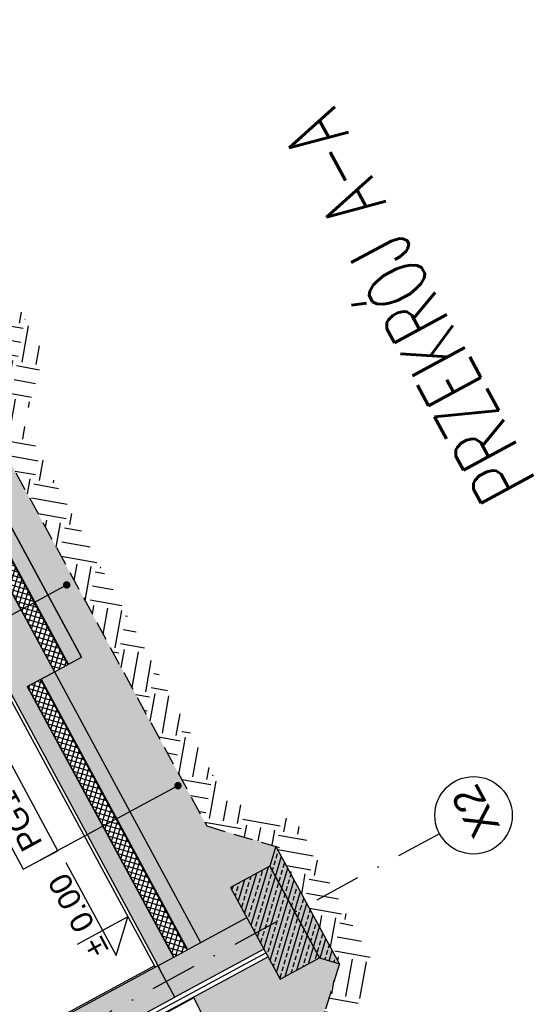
# Model space of a CAD drawing. Header units: millimetres. Extents: x -667476 to -405070, y -32043 to 330643.
# Tile 36 of 55: x -453304 to -449848, y 62082 to 68692. Entities that reach past the tile are written whole.
import ezdxf
from ezdxf.enums import TextEntityAlignment as Align

# ---------------------------------------------------------------- set-up
doc = ezdxf.new("R2010")
doc.units = ezdxf.units.MM
doc.header["$LTSCALE"] = 10
for name, pattern in [('B0301', [25, 12.5, -6.25, 0, -6.25]), ('DASHDOT', [25.4, 12.7, -6.35, 0, -6.35]), ('DASHED', [19.05, 12.7, -6.35]), ('DASHED2', [0.375, 0.25, -0.125])]:
    doc.linetypes.add(name, pattern=pattern)
for name, color, linetype in [('01-konstukcja', 7, 'Continuous'), ('01-tynk', 250, 'Continuous'), ('01-warstwy scian', 252, 'Continuous'), ('02-element ponizej', 250, 'Continuous'), ('02-izolacja wodna', 3, 'DASHED2'), ('04 - hatch sciany', 250, 'Continuous'), ('04-hatch czarny', 250, 'Continuous'), ('05 - grafika', 251, 'Continuous'), ('05 - osie', 1, 'DASHDOT'), ('05 - tekst 01', 1, 'Continuous'), ('05-grafika', 251, 'Continuous'), ('05-osie', 1, 'DASHDOT'), ('05-tekst', 1, 'Continuous'), ('05-wymiary', 3, 'Continuous')]:
    doc.layers.add(name, color=color, linetype=linetype)
doc.styles.add('1-100', font='arial.ttf', dxfattribs={"height": 200})
doc.styles.add('1-50', font='arial.ttf', dxfattribs={"height": 100})
doc.styles.add('50', font='romans.shx', dxfattribs={"width": 0.7})
doc.styles.get("Standard").update_dxf_attribs({"font": 'arial.ttf'})
doc.linetypes.add('BATTING', pattern='A,0.0001,-0.1,[134,ltypeshp.shx,S=0.1,R=0,X=-0.1,Y=0],-0.2,[134,ltypeshp.shx,S=0.1,R=180,X=0.1,Y=0],-0.1', length=0.4001)
doc.dimstyles.new('1-50', dxfattribs={"dimtxt": 100, "dimasz": 50, "dimexe": 100, "dimexo": 75, "dimgap": 30, "dimtad": 1, "dimdec": 0, "dimlfac": 0.1, "dimtxsty": 'Standard', "dimblk": 'ARCHTICK', "dimcen": 250, "dimdle": 30, "dimclre": 252, "dimadec": 0, "dimazin": 0, "dimtfac": 1, "dimtdec": 0, "dimtmove": 0, "dimatfit": 3, "dimfxl": 50, "dimfxlon": 1, "dimarcsym": 0})
pattern_1 = [(253.38891, (-552036.92, 155815.11), (60.84997, -18.152992), []), (253.38891, (-552076.42, 155793.76), (60.84997, -18.152992), [31.75, -15.875])]

# ---------------------------------------------------------------- blocks, each defined once
blk = doc.blocks.new('sciana1')
at = {"layer": '05-grafika'}
blk.add_lwpolyline([(595.5, 0), (0, 0), (0, -175.4), (595.5, -175.4)], close=True, dxfattribs=at)
at = {"layer": '05-tekst', "style": '1-50', "flags": 12}
blk.add_attdef('NAZWA_PRZEGRODY', (40.6, -133.4), '', height=100, dxfattribs=at)
blk = doc.blocks.new('_ArchTick')
at = {"color": 0, "linetype": 'ByBlock', "const_width": 0.15}
blk.add_lwpolyline([(-0.5, -0.5), (0.5, 0.5)], dxfattribs=at)
blk = doc.blocks.new('kota1')
at = {"layer": '05-grafika'}
for points in [[(0, 257), (0, 128.5)], [(345, 128.5), (-128.5, 128.5), (0, 0)], [(0, 0), (0, 128.5)]]:
    blk.add_lwpolyline(points, dxfattribs=at)
at = {"layer": '05-tekst', "style": '1-50', "flags": 12}
for tag, p in [('PLUS/MIUNUS', (-128.5, 143.8)), ('WYSOKOSC', (0, 143.8))]:
    blk.add_attdef(tag, p, '', height=100, dxfattribs=at)
blk = doc.blocks.new('ozn osi')
at = {"layer": '05-grafika'}
blk.add_circle((0, 160.3), 130, dxfattribs=at)
at = {"layer": '05-osie', "style": '1-50', "flags": 12}
blk.add_attdef('NUMER_OSI', (-60, 203.5), '', height=100, rotation=270, dxfattribs=at)

msp = doc.modelspace()

# ---------------------------------------------------------------- hatches: boundary and pattern name
at = {"layer": '04 - hatch sciany'}
h = msp.add_hatch(color=256, dxfattribs=at)
h.paths.add_polyline_path([(-453963.4, 66189.2), (-452976.9, 64363.7), (-452889, 64411.2), (-453875.5, 66236.7)])
h.paths.add_polyline_path([(-455420.7, 69095.9), (-455508.7, 69048.3), (-454543.5, 67262.5), (-454455.5, 67310)])
h.paths.add_polyline_path([(-452177.2, 62448.6), (-453159, 64265.3), (-453071, 64312.9), (-452089.2, 62496.2)])
h = msp.add_hatch(color=256, dxfattribs=at)
h.dxf.hatch_style = 1
h.paths.add_polyline_path([(-452376.9, 62340.7), (-452271.3, 62397.8), (-453252.4, 64214.8), (-453070.3, 64313.3), (-454056.7, 66138.8), (-453588, 66392.1), (-454168, 67465.4), (-454637.6, 67211.6), (-455602.8, 68997.5), (-455899.3, 68837.2), (-455828, 68705.3), (-455739.1, 68753.3), (-455227.2, 67847.8), (-455219.2, 67852.1), (-455196.9, 67810.8), (-455126.5, 67848.8), (-455148.8, 67890.2), (-455140, 67894.9), (-455092.5, 67806.9), (-455101.3, 67802.2), (-455123.6, 67843.5), (-455194, 67805.5), (-455171.7, 67764.1), (-455178.8, 67760.3), (-454762.8, 67024.6), (-454714.5, 67050.7), (-454693.1, 67011.1), (-454302.4, 67222.3), (-453865, 66412.9), (-454255.7, 66201.8), (-454234.3, 66162.2), (-454282.6, 66136.1), (-453895, 65385), (-453887.9, 65388.8), (-453865.6, 65347.5), (-453795.2, 65385.5), (-453817.5, 65426.9), (-453808.8, 65431.6), (-453761.2, 65343.7), (-453770, 65338.9), (-453792.4, 65380.3), (-453862.7, 65342.2), (-453840.4, 65300.9), (-453850, 65295.7), (-453363.7, 64353.6), (-453442, 64311.3)])
h = msp.add_hatch(color=256, dxfattribs=at)
h.dxf.hatch_style = 1
h.paths.add_polyline_path([(-459912.3, 66668.4), (-460026.5, 66879.7), (-460158.4, 66808.4), (-460044.2, 66597.1)])
h.paths.add_polyline_path([(-458547.3, 67406.1), (-458661.5, 67617.4), (-460026.5, 66879.7), (-459912.3, 66668.4)])
h.paths.add_polyline_path([(-456284.9, 59955.8), (-456399, 60167), (-456530.9, 60095.7), (-456416.8, 59884.5)])
h.paths.add_polyline_path([(-452262.8, 62129.6), (-452376.9, 62340.7), (-456399, 60167), (-456284.9, 59955.8)])
h = msp.add_hatch(color=256, dxfattribs=at)
h.dxf.hatch_style = 1
h.paths.add_polyline_path([(-451623.8, 63008.5), (-451291.3, 62393.2), (-451155.8, 62352.8), (-451583.2, 63144.1)])
h = msp.add_hatch(color=256, dxfattribs=at)
h.dxf.hatch_style = 1
h.paths.add_polyline_path([(-451888, 62866.4), (-451555.2, 62250.6), (-451291.3, 62393.2), (-451624.1, 63009)])
h = msp.add_hatch(color=256, dxfattribs=at)
h.dxf.hatch_style = 1
h.paths.add_polyline_path([(-452385.5, 62335.7), (-452271.4, 62124.6), (-451664.4, 62452.6), (-451778.5, 62663.8)])
at = {"layer": '04-hatch czarny'}
h = msp.add_hatch(dxfattribs=at)
h.set_pattern_fill('EARTH', color=256, scale=40, angle=141.47625, style=0)
h.set_pattern_definition([(79.86515, (-354643.7, 75852.52), (-205.34145, 294.7319), [254, -254]), (79.86515, (-354737.45, 75869.28), (-205.34145, 294.7319), [254, -254]), (79.86515, (-354831.22, 75886.04), (-205.34145, 294.7319), [254, -254]), (169.86515, (-354856.88, 75922.88), (-294.7319, -205.34145), [254, -254]), (169.86515, (-354840.12, 76016.65), (-294.7319, -205.34145), [254, -254]), (169.86515, (-354823.36, 76110.4), (-294.7319, -205.34145), [254, -254])])
h.paths.add_polyline_path([(-451368.9, 60682.2), (-451153.7, 60798.5), (-451332.8, 61115.3), (-450940.4, 62374.9), (-451446.6, 63312.1), (-451911.1, 63446.8), (-453278.2, 65978.3), (-453139.4, 66443.8), (-453845.8, 67750.8), (-454305.3, 67895.6), (-454715.8, 68655.3), (-454568.3, 69087.6), (-455074.4, 70024.8), (-455733.5, 70192.1), (-456709.1, 71997.2), (-456885, 71902.1), (-455870.1, 70024.1), (-455211, 69856.8), (-454783.6, 69065.4), (-454941.9, 68627.3), (-454452.5, 67721.9), (-453982.3, 67582.8), (-453354.7, 66421.6), (-453493.6, 65956.1), (-452047.7, 63278.8), (-451583.2, 63144.1), (-451155.8, 62352.8), (-451368.6, 61695), (-451558.4, 61049)])
h = msp.add_hatch(dxfattribs=at)
h.set_pattern_fill('AR-CONC', color=256, angle=88, style=0)
h.set_pattern_definition([(256.3889, (-466939.1, 41575.62), (-170.28494, -66.6959), [19.05, -209.55]), (201.3889, (-466939.1, 41575.62), (116.4884, -155.484), [15.24, -167.6406]), (306.84035, (-466953.3, 41570.06), (-53.7965, -222.1799), [16.19, -178.0902]), (252.5731, (-466916.53, 41530.1), (-261.5182, -82.8228), [28.575, -314.325]), (303.0245, (-466938.32, 41523.2), (-102.6947, -327.1608), [24.285, -267.1356]), (197.5731, (-466916.53, 41530.1), (-102.6947, -327.1608), [22.86, -251.4597]), (227.3889, (-466944.93, 41530.2), (-181.2688, 24.22214), [19.05, -209.55]), (172.3889, (-466944.93, 41530.2), (26.5024, -192.4638), [15.24, -167.64]), (277.84035, (-466960.03, 41532.22), (-154.7664, -168.2417), [16.19, -178.0899]), (243.8889, (-466939.11, 41575.62), (34.81472, -77.11699), [0, -165.608, 0, -170.18, 0, -168.275]), (213.8889, (-466939.11, 41575.62), (-15.33047, -119.44033), [0, -97.028, 0, -161.798, 0, -64.135]), (173.8889, (-466888.37, 41600.79), (-124.00797, -55.13304), [0, -63.5, 0, -198.12, 0, -262.89]), (163.8889, (-466865.61, 41612.08), (-121.3927, -88.61475), [0, -82.55, 0, -131.572, 0, -186.69])])
h.paths.add_polyline_path([(-451583.2, 63144.1), (-452047.7, 63278.8), (-453494.4, 65955.7), (-453354.1, 66421.9), (-453981.7, 67583.2), (-454447.7, 67721.7), (-454942.8, 68633.8), (-454783.6, 69065.4), (-454919.1, 69105.9), (-455183, 68963.2), (-455292.3, 69165.3), (-455420.7, 69095.9), (-454455.5, 67310), (-454167.4, 67465.8), (-453587.3, 66392.5), (-453910.7, 66217.7), (-452889, 64411.2), (-453071.1, 64312.8), (-452089.2, 62496.2), (-451778.7, 62664), (-451888, 62866.4), (-451623.8, 63008.5)])
h.paths.add_polyline_path([(-456885, 71902.1), (-455870.1, 70024.1), (-455211, 69856.8), (-455251.9, 69721.7), (-455515.9, 69579), (-455434.9, 69429.2), (-455866, 69196.2), (-456288.5, 69996.6), (-456244.5, 70020.4), (-456220.8, 69976.4), (-456009.6, 70090.5), (-456129.3, 70312), (-456147.1, 70302.4), (-456983, 71849.2)])
h.paths.add_polyline_path([(-451559, 61048.7), (-451362.6, 61683.8), (-451368.6, 61695), (-451155.8, 62352.8), (-451291.3, 62393.2), (-451555.2, 62250.6), (-451636, 62400.1), (-452137.5, 62129.1), (-452051.5, 61962.6), (-452031.9, 61929.9), (-452013.5, 61888.7), (-451948.7, 61772.5), (-451912.2, 61703.8), (-451884.3, 61642.3), (-451819.1, 61514.4), (-451693.2, 61317.9), (-451664.1, 61242.1), (-451599.3, 61125.9), (-451562.8, 61057.2)])
at = {"layer": '04-hatch czarny', "ltscale": 0.5}
h = msp.add_hatch(dxfattribs=at)
h.set_pattern_fill('ANSI37', color=256, scale=10, angle=270)
h.set_pattern_definition([(253.388907, (-347819.14, 73072.82), (30.424985, -9.076496), []), (343.388907, (-347819.14, 73072.82), (9.076496, 30.424985), [])])
h.paths.add_polyline_path([(-454055.8, 66139.3), (-453069.3, 64313.8), (-452981.3, 64361.4), (-453967.8, 66186.8)])
h.paths.add_polyline_path([(-455605.6, 69006.8), (-454635.9, 67212.5), (-454547.9, 67260.1), (-455517.6, 69054.4)])
h.paths.add_polyline_path([(-452269.5, 62398.7), (-452181.6, 62446.3), (-453163.4, 64262.9), (-453251.4, 64215.4)])
at = {"layer": '04-hatch czarny', "true_color": 0x000000}
h = msp.add_hatch(dxfattribs=at)
h.set_pattern_fill('ANSI33', color=18, scale=10, angle=360, style=0)
h.set_pattern_definition([(343.38891, (-347857.89, 73165.55), (18.152992, 60.84997), []), (343.38891, (-347836.54, 73126.05), (18.152992, 60.84997), [31.75, -15.875])])
h.paths.add_polyline_path([(-452376.9, 62340.7), (-452271.3, 62397.8), (-453254.6, 64213.7), (-453072.5, 64312.1), (-454056.7, 66138.8), (-453588, 66392.1), (-454168, 67465.4), (-454637.6, 67211.6), (-455602.8, 68997.5), (-455899.3, 68837.2), (-455828, 68705.3), (-455739.1, 68753.3), (-455227.2, 67847.8), (-455219.2, 67852.1), (-455196.9, 67810.8), (-455126.5, 67848.8), (-455148.8, 67890.2), (-455140, 67894.9), (-455092.5, 67806.9), (-455101.3, 67802.2), (-455123.6, 67843.5), (-455194, 67805.5), (-455171.7, 67764.1), (-455178.8, 67760.3), (-454762.8, 67024.6), (-454714.5, 67050.7), (-454693.1, 67011.1), (-454302.4, 67222.3), (-453865, 66412.9), (-454255.7, 66201.8), (-454234.3, 66162.2), (-454282.6, 66136.1), (-453895, 65385), (-453887.9, 65388.8), (-453865.6, 65347.5), (-453795.2, 65385.5), (-453817.5, 65426.9), (-453808.8, 65431.6), (-453761.2, 65343.7), (-453770, 65338.9), (-453792.4, 65380.3), (-453862.7, 65342.2), (-453840.4, 65300.9), (-453850, 65295.7), (-453363.7, 64353.6), (-453442, 64311.3)])
h = msp.add_hatch(dxfattribs=at)
h.set_pattern_fill('ANSI33', color=18, scale=10, angle=180, style=0)
h.set_pattern_definition(pattern_1)
h.paths.add_polyline_path([(-451623.8, 63008.5), (-451291.3, 62393.2), (-451155.8, 62352.8), (-451583.2, 63144.1)])
h = msp.add_hatch(dxfattribs=at)
h.set_pattern_fill('ANSI33', color=18, scale=10, angle=180, style=0)
h.set_pattern_definition(pattern_1)
h.paths.add_polyline_path([(-451888, 62866.4), (-451555.2, 62250.6), (-451291.3, 62393.2), (-451624.1, 63009)])

# ---------------------------------------------------------------- linework, layer by layer
at = {"layer": '01-konstukcja'}
for p, q in [((-454057.6, 66138.3, 0), (-453071.1, 64312.8, 0)), ((-453253.3, 64214.4), (-453062.3, 64317.5, 0)), ((-452376.9, 62340.7, 0), (-451778.7, 62664)), ((-451664.5, 62452.9), (-452262.8, 62129.6, 0)), ((-452376.9, 62340.7), (-456530.9, 60095.7)), ((-452262.8, 62129.6), (-452376.9, 62340.7)), ((-456416.8, 59884.5), (-452262.8, 62129.6))]:
    msp.add_line(p, q, dxfattribs=at)
at = {"layer": '01-konstukcja', "extrusion": (-1.60813e-09, -8.69112e-10, 1), "elevation": 0}
for points in [[(-453442, 64311.3), (-452363.8, 62316.6)], [(-453253.3, 64214.4), (-452271.3, 62397.8)]]:
    msp.add_lwpolyline(points, dxfattribs=at)
at = {"layer": '01-konstukcja'}
for points in [[(-451623.8, 63008.5), (-451291.3, 62393.2), (-451155.8, 62352.8), (-451583.2, 63144.1)], [(-451888, 62866.4), (-451555.2, 62250.6), (-451291.3, 62393.2), (-451624.1, 63009)]]:
    msp.add_lwpolyline(points, close=True, dxfattribs=at)
at = {"layer": '01-tynk'}
for p, q in [((-451636, 62400.1), (-456388.3, 59831.7)), ((-452399.2, 62340), (-456295.8, 60234.1)), ((-452135.2, 62124.7), (-456385.9, 59827.3))]:
    msp.add_line(p, q, dxfattribs=at)
at = {"layer": '01-tynk', "extrusion": (-1.60813e-09, -8.69112e-10, 1), "elevation": 0}
msp.add_lwpolyline([(-453402.6, 64196.2), (-452394.5, 62331.2)], dxfattribs=at)
at = {"layer": '01-warstwy scian'}
for p, q in [((-453967.8, 66186.8, 0), (-452981.4, 64361.3, 0)), ((-453963.4, 66189.2, 0), (-452977, 64363.7, 0)), ((-454055.8, 66139.3, 0), (-453069.4, 64313.7, 0)), ((-453159.1, 64265.2, 0), (-452889, 64411.2, 0))]:
    msp.add_line(p, q, dxfattribs=at)
at = {"layer": '01-warstwy scian', "elevation": 0}
msp.add_lwpolyline([(-453875.5, 66236.7), (-452889, 64411.2), (-452889, 64411.2), (-453875.5, 66236.7)], close=True, dxfattribs=at)
at = {"layer": '01-warstwy scian', "extrusion": (-1.60813e-09, -8.69112e-10, 1), "elevation": 0}
for points in [[(-453163.5, 64262.9), (-452181.6, 62446.3)], [(-453159.1, 64265.2), (-452177.2, 62448.6)], [(-453071.1, 64312.8), (-452089.2, 62496.2)], [(-453251.5, 64215.3), (-452269.5, 62398.7)]]:
    msp.add_lwpolyline(points, dxfattribs=at)
at = {"layer": '01-warstwy scian', "linetype": 'BATTING', "ltscale": 7}
msp.add_lwpolyline([(-456402.6, 59858.1), (-451650.3, 62426.5)], dxfattribs=at)
at = {"layer": '01-warstwy scian', "flags": 128}
msp.add_lwpolyline([(-452051.5, 61962.6), (-452137.5, 62129.1)], dxfattribs=at)
at = {"layer": '02-element ponizej', "linetype": 'DASHED'}
msp.add_line((-452047.7, 63278.8, 0), (-451513.1, 63119.3, 0), dxfattribs=at)
at = {"layer": '02-element ponizej', "linetype": 'DASHED', "extrusion": (-1.60813e-09, -8.69112e-10, 1), "elevation": 0}
msp.add_lwpolyline([(-453419.9, 65818), (-452047.7, 63278.8)], dxfattribs=at)
at = {"layer": '02-element ponizej', "linetype": 'DASHED'}
msp.add_lwpolyline([(-451155.8, 62352.8), (-451559, 61048.7)], dxfattribs=at)
at = {"layer": '02-izolacja wodna', "ltscale": 20, "elevation": 0}
for points, const_width in [([(-452979.2, 64362.5), (-453965.6, 66188)], 5), ([(-453070.3, 64313.3), (-454056.7, 66138.8)], 2)]:
    msp.add_lwpolyline(points, dxfattribs=dict(at, const_width=const_width))
at = {"layer": '02-izolacja wodna', "ltscale": 20, "extrusion": (-1.60813e-09, -8.69112e-10, 1), "elevation": 0}
for points, const_width in [([(-453161.3, 64264), (-452179.4, 62447.5)], 5), ([(-453252.4, 64214.8), (-452270.4, 62398.2)], 2)]:
    msp.add_lwpolyline(points, dxfattribs=dict(at, const_width=const_width))
at = {"layer": '02-izolacja wodna', "ltscale": 20, "const_width": 5}
for points in [[(-451291.3, 62393.2), (-451555.2, 62250.6), (-451888, 62866.4), (-451624.1, 63009)], [(-451664.5, 62452.9), (-452262.8, 62129.6), (-452376.9, 62340.7), (-451778.7, 62664)]]:
    msp.add_lwpolyline(points, dxfattribs=at)
at = {"layer": '05-osie', "linetype": 'B0301', "ltscale": 2.5}
msp.add_line((-450484.8, 63226.9), (-457890.1, 59224.7), dxfattribs=at)

# ---------------------------------------------------------------- block references
at = {"layer": '05 - osie'}
ref = msp.add_blockref('ozn osi', (-449974.1, 63502.9), dxfattribs=dict(at, xscale=1.999999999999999, yscale=1.999999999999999, zscale=1.999999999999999, rotation=118.3889074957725))
ref.add_attrib('NUMER_OSI', 'X2', dxfattribs={"height": 200, "rotation": 118.38891, "style": '1-50'}).set_placement((-450156.2, 63424.4), align=Align.CENTER)
at = {"layer": '05-tekst'}
ref = msp.add_blockref('sciana1', (-453279.8, 62988), dxfattribs=dict(at, xscale=1.5, yscale=1.5, zscale=1.5, rotation=118.3889074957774))
ref.add_attrib('NAZWA_PRZEGRODY', 'PG1', (-453147, 63163.3), dxfattribs={"height": 150, "rotation": 118.38891, "style": '1-100'})
at = {"layer": '05-wymiary'}
ref = msp.add_blockref('kota1', (-452577.5, 62669.8), dxfattribs=dict(at, xscale=1.5, yscale=1.5, zscale=1.5, rotation=118.388907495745))
ref.add_attrib('PLUS/MIUNUS', ' %%p', (-452675.7, 62397.7), dxfattribs={"layer": '05 - tekst 01', "height": 150, "rotation": 118.38891, "style": '1-50'})
ref.add_attrib('WYSOKOSC', ' 0.00', (-452767.3, 62567.2), dxfattribs={"layer": '05 - tekst 01', "height": 150, "rotation": 118.38891, "style": '1-50'})

# ---------------------------------------------------------------- texts
at = {"layer": '05-tekst', "style": '50', "width": 0.7}
msp.add_text('PRZEKRÓJ A-A', height=400, rotation=118.38891, dxfattribs=at).set_placement((-449829.8, 65593.5))

# ---------------------------------------------------------------- leaders
at = {"layer": '05 - grafika'}
for points in [[(-452988.4, 64897.1), (-453781, 64468.8), (-453935.3, 64385.4)], [(-452241.2, 63549.3), (-453048.3, 63113.2), (-453202.7, 63029.7)]]:
    msp.add_leader(points, dimstyle='1-50', override={"dimgap": 100, "dimtad": 0, "dimldrblk": 'Dot'}, dxfattribs=at)

doc.saveas('drawing.dxf')
